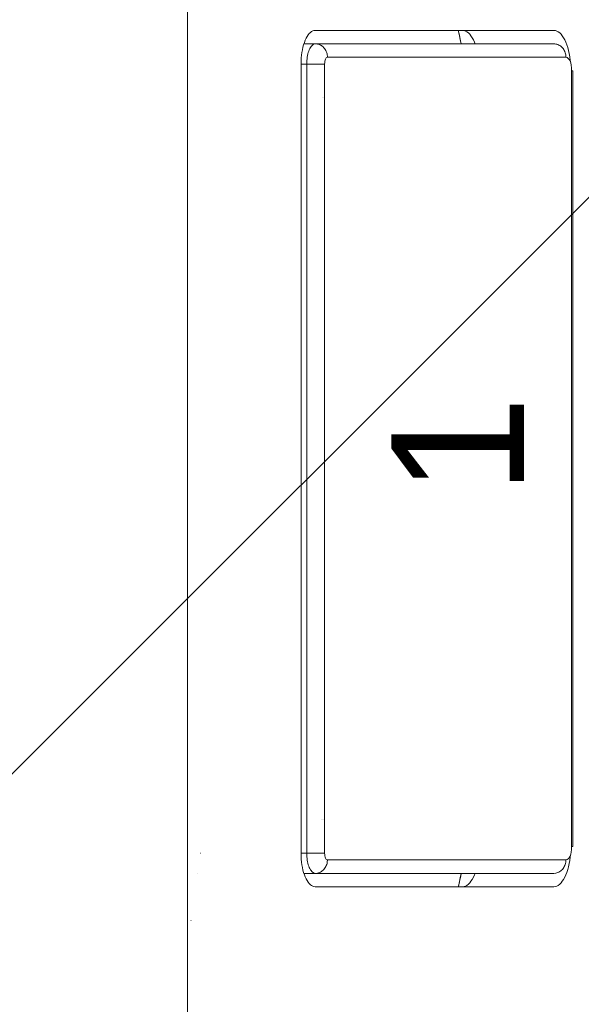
# Model space of a CAD drawing. Header units: inches. Extents: x -456 to -294, y -215 to 27.
# Tile 20 of 51: x -349.55 to -349.221, y -42.604 to -42.027. Entities that reach past the tile are written whole.
import ezdxf

# ---------------------------------------------------------------- set-up
doc = ezdxf.new("R2010")
doc.units = ezdxf.units.IN
doc.header["$LTSCALE"] = 32
doc.header["$MEASUREMENT"] = 0
doc.linetypes.add('Dash Style-1', pattern=[0.083328, 0.041656, -0.041672])
for name, color, linetype, lineweight in [('DashLine', 7, 'Dash Style-1', 13), ('DashLineFill', 7, 'Dash Style-1', 13), ('Drawing', 7, 'Continuous', 18), ('None', 7, 'Continuous', 18), ('SolidLine', 7, 'Continuous', 15)]:
    doc.layers.add(name, color=color, linetype=linetype, lineweight=lineweight)
doc.styles.add('Segoe UI Semilight (bold)', font='seguisli.ttf')

# ---------------------------------------------------------------- blocks, each defined once
blk = doc.blocks.new('Group-49')
at = {"layer": 'DashLine', "flags": 128}
blk.add_lwpolyline([(-16.53612598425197, 2.755905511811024), (16.53612598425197, 2.755905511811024), (16.53612598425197, -75.23622047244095), (-16.53612598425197, -75.23622047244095)], close=True, dxfattribs=at)
blk = doc.blocks.new('TiMotion_Handset (2D)')
at = {"layer": 'DashLineFill', "linetype": 'Continuous', "lineweight": 13}
h = blk.add_hatch(dxfattribs=at)
h.set_pattern_fill('Steel', color=253, style=0, pattern_type=2)
h.set_pattern_definition([(45, (0, 0), (-1.61301565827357, 1.935715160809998), []), (45, (-1.0608, 1.0608), (-0.4723460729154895, 0.4167612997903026), [])])
h.paths.add_polyline_path([(-0.5650679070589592, 2.440944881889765), (-0.5636889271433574, 2.443168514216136), (-0.5621892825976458, 2.445271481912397), (-0.5605689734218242, 2.447253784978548), (-0.5588279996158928, 2.449115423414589), (-0.5569663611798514, 2.45085639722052), (-0.5549840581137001, 2.452476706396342), (-0.5528810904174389, 2.453976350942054), (-0.5506574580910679, 2.455355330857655), (-0.5483514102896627, 2.456591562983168), (-0.5460011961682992, 2.457662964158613), (-0.543606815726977, 2.458569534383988), (-0.5411682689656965, 2.459311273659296), (-0.5386855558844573, 2.459888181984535), (-0.5361586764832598, 2.460300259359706), (-0.5335876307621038, 2.460547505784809), (-0.5309724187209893, 2.460629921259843), (0.4425815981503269, 2.460629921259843), (0.4451968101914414, 2.460547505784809), (0.4477678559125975, 2.460300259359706), (0.450294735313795, 2.459888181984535), (0.4527774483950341, 2.459311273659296), (0.4552159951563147, 2.458569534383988), (0.4576103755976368, 2.457662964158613), (0.4599605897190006, 2.456591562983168), (0.4622666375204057, 2.455355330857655), (0.4644902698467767, 2.453976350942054), (0.4665932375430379, 2.452476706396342), (0.4685755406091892, 2.45085639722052), (0.4704371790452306, 2.449115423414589), (0.472178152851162, 2.447253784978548), (0.4737984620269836, 2.445271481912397), (0.4752981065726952, 2.443168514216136), (0.4766770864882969, 2.440944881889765), (0.4779133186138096, 2.43863883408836), (0.478984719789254, 2.436288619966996), (0.47989129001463, 2.433894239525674), (0.4806330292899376, 2.431455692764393), (0.4812099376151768, 2.428972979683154), (0.4816220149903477, 2.426446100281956), (0.4818692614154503, 2.423875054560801), (0.4819516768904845, 2.421259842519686), (0.4819516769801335, 1.765582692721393), (0.4825163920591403, 1.763951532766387), (0.4830058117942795, 1.762300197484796), (0.4834199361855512, 1.760628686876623), (0.4837587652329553, 1.758937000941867), (0.4840222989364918, 1.757225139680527), (0.4842105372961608, 1.755493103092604), (0.4843234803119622, 1.753740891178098), (0.484361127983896, 1.751968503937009), (0.484361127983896, -1.751965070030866), (0.4842787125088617, -1.75458028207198), (0.4840314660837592, -1.757151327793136), (0.4836193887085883, -1.759678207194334), (0.483042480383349, -1.762160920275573), (0.4823007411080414, -1.764599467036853), (0.4813941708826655, -1.766993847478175), (0.4803227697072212, -1.769344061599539), (0.4790865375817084, -1.771650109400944), (0.4777075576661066, -1.773873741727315), (0.4762079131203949, -1.775976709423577), (0.4745876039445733, -1.777959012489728), (0.4728466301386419, -1.779820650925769), (0.4709849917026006, -1.781561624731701), (0.4690026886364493, -1.783181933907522), (0.4668997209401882, -1.784681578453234), (0.4646760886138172, -1.786060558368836), (0.4623700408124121, -1.787296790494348), (0.4600198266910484, -1.788368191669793), (0.4576254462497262, -1.789274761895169), (0.4551868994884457, -1.790016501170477), (0.4527041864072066, -1.790593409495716), (0.4501773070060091, -1.791005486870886), (0.447606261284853, -1.791252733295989), (0.4449910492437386, -1.791335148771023), (-1.79051826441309, -1.791335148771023), (-1.793133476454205, -1.791252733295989), (-1.795704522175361, -1.791005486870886), (-1.798231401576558, -1.790593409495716), (-1.800714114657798, -1.790016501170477), (-1.803152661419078, -1.789274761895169), (-1.8055470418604, -1.788368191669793), (-1.807897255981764, -1.787296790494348), (-1.810203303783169, -1.786060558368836), (-1.81242693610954, -1.784681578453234), (-1.814529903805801, -1.783181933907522), (-1.816512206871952, -1.781561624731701), (-1.818373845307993, -1.779820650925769), (-1.820114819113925, -1.777959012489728), (-1.821735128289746, -1.775976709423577), (-1.823234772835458, -1.773873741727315), (-1.82461375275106, -1.771650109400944), (-1.825849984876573, -1.769344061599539), (-1.826921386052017, -1.766993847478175), (-1.827827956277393, -1.764599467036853), (-1.828569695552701, -1.762160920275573), (-1.82914660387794, -1.759678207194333), (-1.829558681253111, -1.757151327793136), (-1.829805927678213, -1.75458028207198), (-1.829888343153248, -1.751965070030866), (-1.829888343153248, 1.751968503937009), (-1.829805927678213, 1.754583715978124), (-1.829558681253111, 1.75715476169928), (-1.82914660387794, 1.759681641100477), (-1.828569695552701, 1.762164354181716), (-1.827827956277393, 1.764602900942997), (-1.826921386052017, 1.766997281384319), (-1.825849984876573, 1.769347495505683), (-1.82461375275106, 1.771653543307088), (-1.823234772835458, 1.773877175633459), (-1.821735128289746, 1.77598014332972), (-1.820114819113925, 1.777962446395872), (-1.818373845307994, 1.779824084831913), (-1.816512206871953, 1.781565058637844), (-1.814529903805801, 1.783185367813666), (-1.81242693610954, 1.784685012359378), (-1.810203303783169, 1.786063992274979), (-1.807897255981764, 1.787300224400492), (-1.8055470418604, 1.788371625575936), (-1.803152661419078, 1.789278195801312), (-1.800714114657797, 1.79001993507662), (-1.798231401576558, 1.790596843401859), (-1.795704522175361, 1.79100892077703), (-1.793133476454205, 1.791256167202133), (-1.79051826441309, 1.791338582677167), (-0.5703424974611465, 1.791338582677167), (-0.5703424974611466, 2.421259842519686), (-0.5702600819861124, 2.423875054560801), (-0.5700128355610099, 2.426446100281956), (-0.569600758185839, 2.428972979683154), (-0.5690238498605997, 2.431455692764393), (-0.5682821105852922, 2.433894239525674), (-0.5673755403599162, 2.436288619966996), (-0.5663041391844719, 2.43863883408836)])
at = {"layer": 'DashLineFill'}
blk.add_open_spline([(-0.5650679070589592, 2.440944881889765), (-0.559793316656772, 2.450080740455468), (-0.5415215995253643, 2.460629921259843), (-0.04419541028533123, 2.460629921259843), (0.4531307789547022, 2.460629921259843), (0.4714024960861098, 2.450080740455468), (0.4819516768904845, 2.431809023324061), (0.4819516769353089, 2.09342126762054), (0.4819516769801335, 1.765582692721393), (0.484361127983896, 1.759098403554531), (0.484361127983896, 1.716953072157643e-06), (0.484361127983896, -1.76251425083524), (0.473811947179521, -1.780785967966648), (0.4555402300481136, -1.791335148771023), (-0.672763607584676, -1.791335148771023), (-1.801067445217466, -1.791335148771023), (-1.819339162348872, -1.780785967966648), (-1.829888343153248, -1.76251425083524), (-1.829888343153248, 1.716953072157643e-06), (-1.829888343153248, 1.762517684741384), (-1.819339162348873, 1.780789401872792), (-1.801067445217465, 1.791338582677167), (-1.180430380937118, 1.791338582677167), (-0.5703424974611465, 1.791338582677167), (-0.5703424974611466, 2.106299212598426), (-0.5703424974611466, 2.431809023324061), (-0.5650679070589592, 2.440944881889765)], degree=2, knots=[0, 0, 0, 0.001659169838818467, 0.003318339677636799, 0.07987838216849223, 0.08153755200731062, 0.08319672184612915, 0.08485589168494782, 0.1364181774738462, 0.1364181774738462, 0.1375061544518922, 0.4048450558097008, 0.4064547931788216, 0.4080645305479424, 0.4096742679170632, 0.5802364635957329, 0.5818462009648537, 0.5834559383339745, 0.5850656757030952, 0.8524045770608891, 0.8540143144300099, 0.8556240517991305, 0.8572337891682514, 0.9503292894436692, 0.9503292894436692, 0.9983902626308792, 1, 1, 1], dxfattribs=at)
at = {"layer": 'Drawing', "color": 7, "linetype": 'Continuous'}
for p, q in [((-1.118964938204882e-15, -1.771653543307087), (0, 1.771653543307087)), ((0.07267808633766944, 1.032766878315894), (0.07337867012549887, 1.033144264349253)), ((0.07337867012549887, 1.033144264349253), (0.07409040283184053, 1.033377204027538)), ((0.07409040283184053, 1.033377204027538), (0.07487331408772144, 1.033464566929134)), ((0.2146368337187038, 1.033464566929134), (0.07487331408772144, 1.033464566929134)), ((0.1586385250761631, 1.033464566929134), (0.1586803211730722, 1.033327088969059)), ((0.1586803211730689, 1.033327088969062), (0.159424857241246, 1.030406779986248)), ((0.1611147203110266, 1.033464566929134), (0.1611931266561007, 1.033463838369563)), ((0.1611931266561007, 1.033463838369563), (0.1620542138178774, 1.033359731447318)), ((0.1620542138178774, 1.033359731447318), (0.1629082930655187, 1.033080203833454)), ((0.2146368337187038, 1.033464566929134), (0.2155763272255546, 1.033359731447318)), ((0.2155763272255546, 1.033359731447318), (0.2164304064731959, 1.033080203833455)), ((0.0685050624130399, 1.02644598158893), (0.06899071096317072, 1.027698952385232)), ((0.06899071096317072, 1.027698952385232), (0.06952023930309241, 1.028848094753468)), ((0.06952023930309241, 1.028848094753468), (0.07008969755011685, 1.029884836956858)), ((0.07008969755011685, 1.029884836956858), (0.07069483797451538, 1.030801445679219)), ((0.07069483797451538, 1.030801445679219), (0.071331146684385, 1.031591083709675)), ((0.071331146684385, 1.031591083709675), (0.07199387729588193, 1.032247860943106)), ((0.07199387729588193, 1.032247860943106), (0.07267808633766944, 1.032766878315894)), ((0.159424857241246, 1.030406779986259), (0.1600548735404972, 1.027404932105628)), ((0.1629082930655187, 1.033080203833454), (0.1637489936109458, 1.032627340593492)), ((0.1637489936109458, 1.032627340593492), (0.1645700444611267, 1.032004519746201)), ((0.1645700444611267, 1.032004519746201), (0.1653653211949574, 1.031216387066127)), ((0.1653653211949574, 1.031216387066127), (0.1661288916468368, 1.030268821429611)), ((0.1653770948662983, 1.031216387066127), (0.1661288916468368, 1.030268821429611)), ((0.1661288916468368, 1.030268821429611), (0.1668550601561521, 1.029168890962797)), ((0.1668550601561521, 1.029168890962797), (0.1675384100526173, 1.027924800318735)), ((0.1681738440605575, 1.026545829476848), (0.1675384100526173, 1.027924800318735)), ((0.2164304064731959, 1.033080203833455), (0.217271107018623, 1.032627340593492)), ((0.217271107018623, 1.032627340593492), (0.2180921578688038, 1.032004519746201)), ((0.2180921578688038, 1.032004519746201), (0.2188874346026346, 1.031216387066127)), ((0.219651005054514, 1.030268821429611), (0.2188874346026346, 1.031216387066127)), ((0.219651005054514, 1.030268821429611), (0.2203771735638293, 1.029168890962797)), ((0.2203771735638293, 1.029168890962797), (0.2210605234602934, 1.027924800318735)), ((0.2210605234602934, 1.027924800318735), (0.2216959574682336, 1.026545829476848)), ((0.0670682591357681, 1.020592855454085), (0.06734582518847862, 1.022161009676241)), ((0.06734582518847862, 1.022161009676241), (0.06767954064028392, 1.023666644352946)), ((0.06767954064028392, 1.023666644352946), (0.06806691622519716, 1.025098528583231)), ((0.06806691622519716, 1.025098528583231), (0.0685050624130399, 1.02644598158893)), ((0.1681738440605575, 1.026545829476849), (0.1685441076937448, 1.025590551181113)), ((0.2216959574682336, 1.026545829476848), (0.2222787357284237, 1.025042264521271)), ((0.2222787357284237, 1.025042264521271), (0.2228045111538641, 1.023425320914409)), ((0.2228045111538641, 1.023425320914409), (0.2232693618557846, 1.021707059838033)), ((0.2232693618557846, 1.021707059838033), (0.2236698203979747, 1.019900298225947)), ((0.06659097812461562, 1.015632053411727), (0.06668942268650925, 1.017316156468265)), ((0.06668942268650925, 1.017316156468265), (0.06684891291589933, 1.018973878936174)), ((0.06684891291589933, 1.018973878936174), (0.0670682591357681, 1.020592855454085)), ((0.2236698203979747, 1.019900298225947), (0.2240028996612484, 1.018018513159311)), ((0.2240028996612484, 1.018018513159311), (0.2242661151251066, 1.016075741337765)), ((0.2242661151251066, 1.016075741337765), (0.2243710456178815, 1.014985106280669)), ((0.06655405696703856, 1.013779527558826), (0.06659097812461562, 1.015632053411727)), ((0.06655405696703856, 0.5511811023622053), (0.06655405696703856, 1.013779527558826)), ((0.06659097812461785, 0.5493285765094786), (0.06655405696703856, 0.5511811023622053)), ((0.06668942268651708, 0.5476444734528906), (0.06659097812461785, 0.5493285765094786)), ((0.2242661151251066, 0.5488848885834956), (0.2240028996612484, 0.5469421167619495)), ((0.2243710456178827, 0.5499755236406), (0.2242661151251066, 0.5488848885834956)), ((0.06684891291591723, 0.5459867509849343), (0.06668942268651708, 0.5476444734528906)), ((0.06706825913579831, 0.544367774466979), (0.06684891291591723, 0.5459867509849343)), ((0.06734582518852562, 0.5427996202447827), (0.06706825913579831, 0.544367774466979)), ((0.06767954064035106, 0.5412939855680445), (0.06734582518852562, 0.5427996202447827)), ((0.2232693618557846, 0.5432535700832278), (0.2228045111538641, 0.5415353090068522)), ((0.2236698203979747, 0.5450603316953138), (0.2232693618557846, 0.5432535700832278)), ((0.2240028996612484, 0.5469421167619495), (0.2236698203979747, 0.5450603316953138)), ((0.06806691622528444, 0.5398621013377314), (0.06767954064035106, 0.5412939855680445)), ((0.06850506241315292, 0.5385146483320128), (0.06806691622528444, 0.5398621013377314)), ((0.0689907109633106, 0.5372616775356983), (0.06850506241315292, 0.5385146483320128)), ((0.06952023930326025, 0.5361125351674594), (0.0689907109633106, 0.5372616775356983)), ((0.1601014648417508, 0.5376855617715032), (0.1594775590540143, 0.5346705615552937)), ((0.1603789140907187, 0.5393700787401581), (0.1601014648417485, 0.5376855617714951)), ((0.1675384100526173, 0.5370358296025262), (0.1668550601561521, 0.5357917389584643)), ((0.1681738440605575, 0.5384148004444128), (0.1675384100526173, 0.5370358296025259)), ((0.1685441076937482, 0.5393700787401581), (0.1681738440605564, 0.5384148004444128)), ((0.2210605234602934, 0.5370358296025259), (0.2203771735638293, 0.5357917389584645)), ((0.2216959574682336, 0.5384148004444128), (0.2210605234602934, 0.5370358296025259)), ((0.2222787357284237, 0.53991836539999), (0.2216959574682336, 0.5384148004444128)), ((0.2228045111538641, 0.5415353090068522), (0.2222787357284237, 0.53991836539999)), ((0.07008969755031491, 0.5350757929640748), (0.06952023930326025, 0.5361125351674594)), ((0.07069483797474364, 0.5341591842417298), (0.07008969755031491, 0.5350757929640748)), ((0.07133114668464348, 0.5333695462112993), (0.07069483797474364, 0.5341591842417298)), ((0.0719938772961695, 0.5327127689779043), (0.07133114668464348, 0.5333695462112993)), ((0.07267808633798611, 0.532193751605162), (0.0719938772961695, 0.5327127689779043)), ((0.07337867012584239, 0.53181636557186), (0.07267808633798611, 0.532193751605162)), ((0.07409040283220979, 0.5315834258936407), (0.07337867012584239, 0.53181636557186)), ((0.0748733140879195, 0.5314960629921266), (0.07409040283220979, 0.5315834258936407)), ((0.2146368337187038, 0.5314960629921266), (0.0748733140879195, 0.5314960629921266)), ((0.1594775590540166, 0.5346705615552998), (0.1587194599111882, 0.5316800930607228)), ((0.1611931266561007, 0.5314967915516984), (0.1611147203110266, 0.5314960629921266)), ((0.1620542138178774, 0.5316008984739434), (0.1611931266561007, 0.5314967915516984)), ((0.1629082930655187, 0.5318804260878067), (0.1620542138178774, 0.5316008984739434)), ((0.1637489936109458, 0.532333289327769), (0.1629082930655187, 0.5318804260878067)), ((0.1645700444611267, 0.5329561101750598), (0.1637489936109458, 0.532333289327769)), ((0.1653653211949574, 0.5337442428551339), (0.1645700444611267, 0.5329561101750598)), ((0.1661288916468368, 0.5346918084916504), (0.1653653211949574, 0.5337442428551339)), ((0.1661288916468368, 0.5346918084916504), (0.1653744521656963, 0.5337442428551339)), ((0.1668550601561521, 0.5357917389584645), (0.1661288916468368, 0.5346918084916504)), ((0.2155763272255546, 0.5316008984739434), (0.2146368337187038, 0.5314960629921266)), ((0.2164304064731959, 0.5318804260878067), (0.2155763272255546, 0.5316008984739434)), ((0.217271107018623, 0.5323332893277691), (0.2164304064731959, 0.5318804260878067)), ((0.2180921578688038, 0.53295611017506), (0.217271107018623, 0.5323332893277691)), ((0.2188874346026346, 0.533744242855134), (0.2180921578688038, 0.53295611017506)), ((0.219651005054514, 0.5346918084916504), (0.2188874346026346, 0.533744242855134)), ((0.2203771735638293, 0.5357917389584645), (0.219651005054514, 0.5346918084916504))]:
    blk.add_line(p, q, dxfattribs=at)
at = {"layer": 'Drawing'}
for p, q in [((0.1585943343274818, 1.033464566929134), (0.159124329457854, 1.031496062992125)), ((0.159124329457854, 1.031496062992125), (0.1598615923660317, 1.028144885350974)), ((0.1598615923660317, 1.028144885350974), (0.1603087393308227, 1.025590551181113)), ((0.160054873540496, 1.027404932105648), (0.1603592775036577, 1.025590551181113)), ((0.07487331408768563, 1.025590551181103), (0.06822690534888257, 1.025590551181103)), ((0.07104956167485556, 1.021371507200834), (0.07134375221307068, 1.022131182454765)), ((0.07134375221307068, 1.022131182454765), (0.07166480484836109, 1.022827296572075)), ((0.07166480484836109, 1.022827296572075), (0.07201027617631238, 1.023454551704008)), ((0.07201027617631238, 1.023454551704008), (0.07237753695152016, 1.024008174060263)), ((0.07237753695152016, 1.024008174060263), (0.0727637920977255, 1.024483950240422)), ((0.0727637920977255, 1.024483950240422), (0.07316610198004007, 1.024878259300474)), ((0.07316610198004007, 1.024878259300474), (0.0735814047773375, 1.025188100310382)), ((0.0735814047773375, 1.025188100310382), (0.07400653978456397, 1.025411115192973)), ((0.07400653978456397, 1.025411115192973), (0.07443827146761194, 1.02554560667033)), ((0.07443827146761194, 1.02554560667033), (0.07487331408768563, 1.025590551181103)), ((0.2146368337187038, 1.025590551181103), (0.0748733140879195, 1.025590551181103)), ((0.07487331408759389, 1.025590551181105), (0.07549528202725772, 1.025560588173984)), ((0.07549528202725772, 1.025560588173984), (0.07611251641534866, 1.025470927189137)), ((0.07611251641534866, 1.025470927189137), (0.07672031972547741, 1.025322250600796)), ((0.07672031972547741, 1.025322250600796), (0.07731406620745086, 1.025115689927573)), ((0.07731406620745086, 1.025115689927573), (0.07788923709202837, 1.024852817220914)), ((0.07788923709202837, 1.024852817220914), (0.0784414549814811, 1.024535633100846)), ((0.0784414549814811, 1.024535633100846), (0.07896651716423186, 1.024166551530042)), ((0.07896651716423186, 1.024166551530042), (0.07946042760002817, 1.023748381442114)), ((0.07946042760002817, 1.023748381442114), (0.07991942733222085, 1.023284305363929)), ((0.07991942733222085, 1.023284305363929), (0.08034002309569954, 1.022777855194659)), ((0.08034002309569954, 1.022777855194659), (0.08071901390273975, 1.022232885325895)), ((0.08071901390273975, 1.022232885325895), (0.08105351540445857, 1.021653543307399)), ((0.08105351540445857, 1.021653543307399), (0.0813409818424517, 1.021044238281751)), ((0.2152588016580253, 1.025560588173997), (0.2146368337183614, 1.025590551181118)), ((0.2158760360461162, 1.02547092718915), (0.2152588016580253, 1.025560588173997)), ((0.2164838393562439, 1.025322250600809), (0.2158760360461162, 1.02547092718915)), ((0.2170775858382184, 1.025115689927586), (0.2164838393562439, 1.025322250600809)), ((0.2176527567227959, 1.024852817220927), (0.2170775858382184, 1.025115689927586)), ((0.2182049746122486, 1.024535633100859), (0.2176527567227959, 1.024852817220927)), ((0.2187300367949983, 1.024166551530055), (0.2182049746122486, 1.024535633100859)), ((0.2192239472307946, 1.023748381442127), (0.2187300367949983, 1.024166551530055)), ((0.2196829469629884, 1.023284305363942), (0.2192239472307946, 1.023748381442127)), ((0.2201035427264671, 1.022777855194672), (0.2196829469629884, 1.023284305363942)), ((0.2204825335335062, 1.022232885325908), (0.2201035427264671, 1.022777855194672)), ((0.2208170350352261, 1.021653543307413), (0.2204825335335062, 1.022232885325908)), ((0.2211045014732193, 1.021044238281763), (0.2208170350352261, 1.021653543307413)), ((0.06990075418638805, 1.014808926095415), (0.06995759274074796, 1.015830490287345)), ((0.06995759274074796, 1.015830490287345), (0.07005184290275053, 1.016836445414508)), ((0.07005184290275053, 1.016836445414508), (0.07018278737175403, 1.017819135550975)), ((0.07018278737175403, 1.017819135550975), (0.07034942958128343, 1.018771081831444)), ((0.07034942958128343, 1.018771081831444), (0.07055050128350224, 1.01968503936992)), ((0.07055050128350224, 1.01968503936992), (0.07078447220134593, 1.020554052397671)), ((0.07078447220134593, 1.020554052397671), (0.07104956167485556, 1.021371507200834)), ((0.08062020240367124, 1.016082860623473), (0.08048211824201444, 1.015425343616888)), ((0.08080488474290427, 1.016630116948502), (0.08062020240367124, 1.016082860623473)), ((0.08103616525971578, 1.017067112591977), (0.08080488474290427, 1.016630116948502)), ((0.08131404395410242, 1.017393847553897), (0.08103616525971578, 1.017067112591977)), ((0.08163852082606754, 1.017610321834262), (0.08131404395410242, 1.017393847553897)), ((0.0813409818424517, 1.021044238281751), (0.08157922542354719, 1.020409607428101)), ((0.08157922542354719, 1.020409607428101), (0.08176643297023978, 1.019754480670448)), ((0.08200959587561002, 1.017716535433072), (0.08163852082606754, 1.017610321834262)), ((0.08176643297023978, 1.019754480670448), (0.08190117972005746, 1.019083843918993)), ((0.08190117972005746, 1.019083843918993), (0.0819824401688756, 1.018402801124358)), ((0.0819824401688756, 1.018402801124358), (0.08200959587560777, 1.017716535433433)), ((0.2217731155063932, 1.017716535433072), (0.08200959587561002, 1.017716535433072)), ((0.2213427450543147, 1.020409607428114), (0.2211045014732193, 1.021044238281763)), ((0.2215299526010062, 1.019754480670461), (0.2213427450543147, 1.020409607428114)), ((0.221664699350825, 1.019083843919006), (0.2215299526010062, 1.019754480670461)), ((0.221745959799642, 1.018402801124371), (0.221664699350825, 1.019083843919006)), ((0.2217731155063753, 1.017716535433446), (0.221745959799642, 1.018402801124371)), ((0.2225152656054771, 1.017504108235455), (0.2217731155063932, 1.017716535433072)), ((0.2231642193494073, 1.017071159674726), (0.2225152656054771, 1.017504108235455)), ((0.2237199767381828, 1.016417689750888), (0.2231642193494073, 1.017071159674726)), ((0.2241825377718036, 1.015543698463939), (0.2237199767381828, 1.016417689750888)), ((0.06988175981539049, 1.013779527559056), (0.06653745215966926, 1.013779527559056)), ((0.06988175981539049, 1.013779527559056), (0.06990075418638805, 1.014808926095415)), ((0.06988175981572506, 1.013779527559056), (0.06988175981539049, 0.5511811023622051)), ((0.0803457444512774, 1.013779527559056), (0.06988175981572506, 1.013779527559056)), ((0.08039063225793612, 1.014657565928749), (0.08034574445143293, 1.013779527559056)), ((0.0803457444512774, 1.013779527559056), (0.08034574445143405, 0.5511811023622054)), ((0.08048211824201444, 1.015425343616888), (0.08039063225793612, 1.014657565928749)), ((0.2245519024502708, 1.01444918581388), (0.2241825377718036, 1.015543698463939)), ((0.2248280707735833, 1.013134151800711), (0.2245519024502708, 1.01444918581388)), ((0.225011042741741, 1.011598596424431), (0.2248280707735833, 1.013134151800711)), ((0.2251008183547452, 1.00984251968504), (0.225011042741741, 1.011598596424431)), ((0.2251008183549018, 1.00984251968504), (0.2251008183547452, 0.5551181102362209)), ((0.2258385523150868, 1.00984251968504), (0.2251008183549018, 1.00984251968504)), ((0.2258385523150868, 0.5551181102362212), (0.2258385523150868, 1.00984251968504)), ((0.07924130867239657, 0.9940944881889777), (0.07922156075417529, 0.9940944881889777)), ((0.07965947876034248, 0.9940944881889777), (0.07964168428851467, 0.9940944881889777)), ((0.08002856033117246, 0.9940944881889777), (0.08001285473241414, 0.9940944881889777)), ((0.08034574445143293, 0.9940944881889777), (0.08033224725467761, 0.9940944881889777)), ((0.07879698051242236, 0.570866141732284), (0.07877723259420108, 0.570866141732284)), ((0.07925910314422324, 0.570866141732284), (0.07924130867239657, 0.570866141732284)), ((0.0796751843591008, 0.570866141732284), (0.07965947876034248, 0.570866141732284)), ((0.08004205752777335, 0.570866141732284), (0.08002856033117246, 0.570866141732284)), ((0.225011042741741, 0.5533620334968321), (0.2251008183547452, 0.5551181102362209)), ((0.2258385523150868, 0.5551181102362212), (0.2251008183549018, 0.5551181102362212)), ((0.007534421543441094, 0.5511811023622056), (0.007511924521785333, 0.5511811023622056)), ((0.06988175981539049, 0.5511811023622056), (0.06655405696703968, 0.5511811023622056)), ((0.06990075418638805, 0.5501517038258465), (0.06988175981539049, 0.5511811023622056)), ((0.0803457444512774, 0.5511811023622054), (0.06988175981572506, 0.5511811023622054)), ((0.06995759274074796, 0.5491301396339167), (0.06990075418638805, 0.5501517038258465)), ((0.07005184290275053, 0.5481241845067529), (0.06995759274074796, 0.5491301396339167)), ((0.08034574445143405, 0.5511811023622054), (0.08039063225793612, 0.550303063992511)), ((0.08039063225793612, 0.550303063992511), (0.08048211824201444, 0.5495352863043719)), ((0.08048211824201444, 0.5495352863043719), (0.08062020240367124, 0.5488777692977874)), ((0.08062020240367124, 0.5488777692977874), (0.08080488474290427, 0.5483305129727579)), ((0.08080488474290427, 0.5483305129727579), (0.08103616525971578, 0.5478935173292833)), ((0.2231642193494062, 0.5478894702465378), (0.2237199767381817, 0.5485429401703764)), ((0.2237199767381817, 0.5485429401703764), (0.2241825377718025, 0.5494169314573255)), ((0.2241825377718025, 0.5494169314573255), (0.2245519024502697, 0.5505114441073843)), ((0.2245519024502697, 0.5505114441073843), (0.2248280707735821, 0.5518264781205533)), ((0.2248280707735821, 0.5518264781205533), (0.225011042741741, 0.5533620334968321)), ((0.07018278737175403, 0.5471414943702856), (0.07005184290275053, 0.5481241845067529)), ((0.07034942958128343, 0.5461895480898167), (0.07018278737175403, 0.5471414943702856)), ((0.07055050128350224, 0.5452755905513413), (0.07034942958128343, 0.5461895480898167)), ((0.07078447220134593, 0.5444065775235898), (0.07055050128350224, 0.5452755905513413)), ((0.07104956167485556, 0.5435891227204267), (0.07078447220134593, 0.5444065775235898)), ((0.07134375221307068, 0.5428294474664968), (0.07104956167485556, 0.5435891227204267)), ((0.07166480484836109, 0.5421333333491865), (0.07134375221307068, 0.5428294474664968)), ((0.0807190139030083, 0.5427277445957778), (0.08034002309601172, 0.5421827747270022)), ((0.0810535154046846, 0.5433070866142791), (0.0807190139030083, 0.5427277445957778)), ((0.08103616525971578, 0.5478935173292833), (0.08131404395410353, 0.5475667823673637)), ((0.08134098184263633, 0.5439163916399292), (0.0810535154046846, 0.5433070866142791)), ((0.08131404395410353, 0.5475667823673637), (0.08163852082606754, 0.5473503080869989)), ((0.08157922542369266, 0.5445510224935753), (0.08134098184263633, 0.5439163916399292)), ((0.08176643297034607, 0.5452061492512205), (0.08157922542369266, 0.5445510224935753)), ((0.08163852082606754, 0.5473503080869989), (0.08200959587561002, 0.5472440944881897)), ((0.08190117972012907, 0.5458767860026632), (0.08176643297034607, 0.5452061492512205)), ((0.08200959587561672, 0.5472440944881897), (0.08190117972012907, 0.5458767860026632)), ((0.2217731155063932, 0.5472440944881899), (0.08200959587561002, 0.5472440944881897)), ((0.2201035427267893, 0.5421827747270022), (0.2204825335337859, 0.5427277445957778)), ((0.2204825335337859, 0.5427277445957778), (0.2208170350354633, 0.5433070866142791)), ((0.2208170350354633, 0.5433070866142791), (0.221104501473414, 0.5439163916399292)), ((0.221104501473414, 0.5439163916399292), (0.2213427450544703, 0.5445510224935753)), ((0.2213427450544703, 0.5445510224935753), (0.2215299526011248, 0.5452061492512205)), ((0.2215299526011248, 0.5452061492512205), (0.2216646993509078, 0.5458767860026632)), ((0.2216646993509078, 0.5458767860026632), (0.2217731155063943, 0.5472440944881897)), ((0.2217731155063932, 0.5472440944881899), (0.2225152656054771, 0.5474565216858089)), ((0.2225152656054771, 0.5474565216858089), (0.2231642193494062, 0.5478894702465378)), ((0.006027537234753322, 0.5393700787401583), (0.006009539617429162, 0.5393700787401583)), ((0.07487331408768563, 0.5393700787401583), (0.06822690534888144, 0.5393700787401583)), ((0.07201027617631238, 0.5415060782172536), (0.07166480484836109, 0.5421333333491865)), ((0.07237753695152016, 0.5409524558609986), (0.07201027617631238, 0.5415060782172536)), ((0.0727637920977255, 0.5404766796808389), (0.07237753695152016, 0.5409524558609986)), ((0.07316610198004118, 0.5400823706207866), (0.0727637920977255, 0.5404766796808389)), ((0.0735814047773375, 0.5397725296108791), (0.07316610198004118, 0.5400823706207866)), ((0.07400653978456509, 0.5395495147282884), (0.0735814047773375, 0.5397725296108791)), ((0.07443827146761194, 0.5394150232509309), (0.07400653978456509, 0.5395495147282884)), ((0.07487331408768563, 0.5393700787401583), (0.07443827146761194, 0.5394150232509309)), ((0.07611251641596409, 0.5394897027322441), (0.0748733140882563, 0.5393700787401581)), ((0.2146368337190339, 0.5393700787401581), (0.0748733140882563, 0.5393700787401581)), ((0.07672031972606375, 0.5396383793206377), (0.07611251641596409, 0.5394897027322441)), ((0.07731406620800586, 0.5398449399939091), (0.07672031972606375, 0.5396383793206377)), ((0.07788923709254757, 0.5401078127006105), (0.07731406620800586, 0.5398449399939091)), ((0.07844145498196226, 0.5404249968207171), (0.07788923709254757, 0.5401078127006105)), ((0.07896651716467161, 0.5407940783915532), (0.07844145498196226, 0.5404249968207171)), ((0.07946042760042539, 0.5412122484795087), (0.07896651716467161, 0.5407940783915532)), ((0.07991942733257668, 0.5416763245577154), (0.07946042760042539, 0.5412122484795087)), ((0.08034002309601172, 0.5421827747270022), (0.07991942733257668, 0.5416763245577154)), ((0.1598615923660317, 0.5368157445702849), (0.159124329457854, 0.5334645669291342)), ((0.160308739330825, 0.5393700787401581), (0.1598615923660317, 0.5368157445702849)), ((0.2146368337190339, 0.5393700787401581), (0.2158760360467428, 0.5394897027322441)), ((0.2158760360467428, 0.5394897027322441), (0.2164838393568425, 0.5396383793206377)), ((0.2164838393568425, 0.5396383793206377), (0.2170775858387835, 0.5398449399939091)), ((0.2170775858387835, 0.5398449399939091), (0.2176527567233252, 0.5401078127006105)), ((0.2176527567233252, 0.5401078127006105), (0.2182049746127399, 0.5404249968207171)), ((0.2182049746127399, 0.5404249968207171), (0.2187300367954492, 0.5407940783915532)), ((0.2187300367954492, 0.5407940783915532), (0.219223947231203, 0.5412122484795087)), ((0.219223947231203, 0.5412122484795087), (0.2196829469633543, 0.5416763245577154)), ((0.2196829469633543, 0.5416763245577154), (0.2201035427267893, 0.5421827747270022)), ((0.159124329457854, 0.5334645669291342), (0.1585943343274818, 0.5314960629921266)), ((0.1587194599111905, 0.5316800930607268), (0.1586631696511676, 0.5314960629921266)), ((0.002115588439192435, 0.511811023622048), (0.002043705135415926, 0.511811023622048)), ((0.002131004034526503, 0.5119544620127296), (0.002059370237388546, 0.5119619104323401)), ((0.002136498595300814, 0.5119454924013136), (0.002060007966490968, 0.5119680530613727)), ((0.002150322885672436, 0.5119441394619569), (0.002136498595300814, 0.5119454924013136))]:
    blk.add_line(p, q, dxfattribs=at)
at = {"layer": 'SolidLine', "insert": (0.119542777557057, 0.7613364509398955), "char_height": 0.07769097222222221, "attachment_point": 1, "rotation": 90, "line_spacing_factor": 1.145857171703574, "style": 'Segoe UI Semilight (bold)'}
blk.add_mtext('1', dxfattribs=at)
blk = doc.blocks.new('Group-84')
at = {"layer": 'None'}
blk.add_blockref('Group-49', (0, 0), dxfattribs=at)
at = {"layer": 'SolidLine', "color": 7}
blk.add_blockref('TiMotion_Handset (2D)', (16.53612598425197, -63.22834645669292), dxfattribs=at)
blk = doc.blocks.new('SL Floating Runoff Desk (2D)')
at = {"layer": 'None'}
blk.add_blockref('Group-84', (0, 0), dxfattribs=at)
at = {"layer": 'Drawing', "color": 0, "flags": 1}
for tag in ['Tag', 'Catalog', 'Option1', 'Option2', 'Option3', 'Option4', 'Option5', 'Option6', 'Option7', 'Option8', 'Option9', 'Option10', 'Option11', 'Option12', 'Custom', 'FinishGroup', 'Discount', 'Item2', 'Item3', 'Item6', 'Item9', 'Item10', 'Item12', 'Item13', 'Item16', 'Item19', 'Item20', 'Item21', 'Item22', 'Item23', 'Item24', 'Item25', 'Item8', 'Item18', 'Item1', 'Item4', 'Item5', 'Item7', 'Item11', 'Item14', 'Item15', 'Item17']:
    blk.add_attdef(tag, (-24.52079056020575, -41.55332964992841), '', height=0.007086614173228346, dxfattribs=at)

msp = doc.modelspace()

# ---------------------------------------------------------------- block references
at = {"layer": 'Drawing'}
msp.add_blockref('SL Floating Runoff Desk (2D)', (-365.987988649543, 20.16141732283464), dxfattribs=at)

doc.saveas('drawing.dxf')
